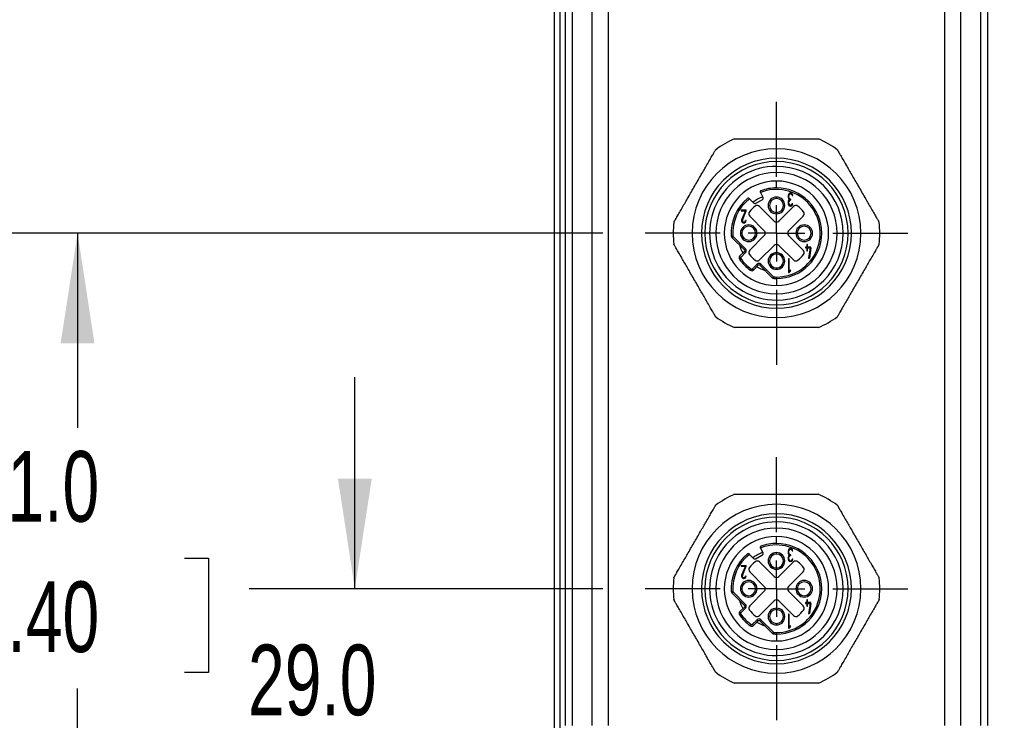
# Model space of a CAD drawing. Header units: millimetres. Extents: x 0 to 838, y 0 to 648.
# Tile 4 of 59: x 81 to 169, y 126 to 189. Entities that reach past the tile are written whole.
import ezdxf

# ---------------------------------------------------------------- set-up
doc = ezdxf.new("R2010")
doc.units = ezdxf.units.MM
doc.header["$LTSCALE"] = 3
doc.linetypes.add('CENTERX2', pattern=[20.32, 12.7, -2.54, 2.54, -2.54])
doc.layers.add('CENTER', color=40, linetype='CENTERX2')
doc.layers.add('DIMENSIONS', color=140, linetype='Continuous', lineweight=25)
doc.styles.add('SLDTEXTSTYLE0', font='TXT', dxfattribs={"width": 0.7})
doc.dimstyles.new('SLDDIMSTYLE0', dxfattribs={"dimtxt": 6.474023, "dimasz": 9.906, "dimexe": 0, "dimexo": 0.0625, "dimgap": 1.618506, "dimtad": 0, "dimtih": 1, "dimtoh": 1, "dimdec": 1, "dimrnd": 1e-09, "dimzin": 4, "dimdsep": 46, "dimtxsty": 'SLDTEXTSTYLE0', "dimsah": 1, "dimcen": 0.09, "dimadec": 0, "dimazin": 1, "dimtfac": 1, "dimtdec": 1, "dimtofl": 0, "dimtmove": 0, "dimatfit": 3, "dimfxl": 0, "dimfrac": 2, "dimtolj": 1, "dimtzin": 12, "dimarcsym": 0})
doc.dimstyles.new('SLDDIMSTYLE3', dxfattribs={"dimtxt": 6.474023, "dimasz": 9.906, "dimexe": 0, "dimexo": 0.0625, "dimgap": 1.618506, "dimtad": 0, "dimtih": 1, "dimtoh": 1, "dimdec": 1, "dimrnd": 1e-09, "dimzin": 4, "dimdsep": 46, "dimtxsty": 'SLDTEXTSTYLE0', "dimsah": 1, "dimcen": 0.09, "dimadec": 0, "dimazin": 1, "dimtfac": 1, "dimtdec": 1, "dimtmove": 0, "dimatfit": 0, "dimfxl": 0, "dimfrac": 2, "dimtolj": 1, "dimtzin": 12, "dimarcsym": 0})

# ---------------------------------------------------------------- blocks, each defined once
blk = doc.blocks.new('_D_20')
at = {"layer": 'DIMENSIONS'}
for p, q in [((128.975, 310.694), (128.975, 410.909)), ((216.975, 142.694), (216.975, 410.909)), ((128.975, 401.384), (155.007, 401.384)), ((163.78, 401.384), (161.606, 401.384)), ((161.606, 401.384), (161.606, 391.094)), ((183.019, 401.384), (185.193, 401.384)), ((185.193, 401.384), (185.193, 391.094)), ((216.975, 401.384), (191.792, 401.384)), ((161.606, 391.094), (163.78, 391.094)), ((185.193, 391.094), (183.019, 391.094))]:
    blk.add_line(p, q, dxfattribs=at)
for points in [[(128.975, 401.384), (138.881, 399.86), (138.881, 402.908)], [(216.975, 401.384), (207.069, 402.908), (207.069, 399.86)]]:
    blk.add_solid(points, dxfattribs=at)
at = {"layer": 'DIMENSIONS', "char_height": 6.35, "attachment_point": 1, "style": 'SLDTEXTSTYLE0'}
for s, insert in [('88.0', (163.78, 411.018)), ('3.46', (163.78, 399.28))]:
    blk.add_mtext(s, dxfattribs=dict(at, insert=insert))
blk = doc.blocks.new('_D_24')
at = {"layer": 'DIMENSIONS'}
for p, q in [((111.002, 137.384), (111.002, 156.434)), ((133.325, 137.384), (101.477, 137.384)), ((101.383, 122.717), (99.209, 122.717)), ((99.209, 122.717), (99.209, 112.428)), ((120.621, 122.717), (122.795, 122.717)), ((122.795, 122.717), (122.795, 112.428)), ((99.209, 112.428), (101.383, 112.428)), ((122.795, 112.428), (120.621, 112.428)), ((125.665, 108.384), (101.477, 108.384)), ((111.002, 108.384), (111.002, 89.334))]:
    blk.add_line(p, q, dxfattribs=at)
for points in [[(111.002, 137.384), (112.526, 147.29), (109.478, 147.29)], [(111.002, 108.384), (109.478, 98.478), (112.526, 98.478)]]:
    blk.add_solid(points, dxfattribs=at)
at = {"layer": 'DIMENSIONS', "char_height": 6.35, "attachment_point": 1, "style": 'SLDTEXTSTYLE0'}
for s, insert in [('29.0', (101.383, 132.352)), ('1.14', (101.383, 120.614))]:
    blk.add_mtext(s, dxfattribs=dict(at, insert=insert))
blk = doc.blocks.new('_D_25')
at = {"layer": 'DIMENSIONS'}
for p, q in [((133.325, 169.384), (76.504, 169.384)), ((86.029, 169.384), (86.029, 151.879)), ((76.41, 140.14), (74.236, 140.14)), ((74.236, 140.14), (74.236, 129.851)), ((95.648, 140.14), (97.822, 140.14)), ((97.822, 140.14), (97.822, 129.851)), ((74.236, 129.851), (76.41, 129.851)), ((97.822, 129.851), (95.648, 129.851)), ((86.029, 108.384), (86.029, 128.402)), ((125.665, 108.384), (76.504, 108.384))]:
    blk.add_line(p, q, dxfattribs=at)
for points in [[(86.029, 169.384), (84.505, 159.478), (87.553, 159.478)], [(86.029, 108.384), (87.553, 118.29), (84.505, 118.29)]]:
    blk.add_solid(points, dxfattribs=at)
at = {"layer": 'DIMENSIONS', "char_height": 6.35, "attachment_point": 1, "style": 'SLDTEXTSTYLE0'}
for s, insert in [('61.0', (76.41, 149.775)), ('2.40', (76.41, 138.037))]:
    blk.add_mtext(s, dxfattribs=dict(at, insert=insert))
blk = doc.blocks.new('_D_26')
at = {"layer": 'DIMENSIONS'}
for p, q in [((134.225, 201.384), (50.37, 201.384)), ((59.895, 201.384), (59.895, 170.464)), ((50.275, 158.725), (48.101, 158.725)), ((48.101, 158.725), (48.101, 148.436)), ((69.514, 158.725), (71.688, 158.725)), ((71.688, 158.725), (71.688, 148.436)), ((48.101, 148.436), (50.275, 148.436)), ((71.688, 148.436), (69.514, 148.436)), ((59.895, 108.384), (59.895, 146.986)), ((125.665, 108.384), (50.37, 108.384))]:
    blk.add_line(p, q, dxfattribs=at)
for points in [[(59.895, 201.384), (58.371, 191.478), (61.419, 191.478)], [(59.895, 108.384), (61.419, 118.29), (58.371, 118.29)]]:
    blk.add_solid(points, dxfattribs=at)
at = {"layer": 'DIMENSIONS', "char_height": 6.35, "attachment_point": 1, "style": 'SLDTEXTSTYLE0'}
for s, insert in [('93.0', (50.275, 168.36)), ('3.66', (50.275, 156.621))]:
    blk.add_mtext(s, dxfattribs=dict(at, insert=insert))
blk = doc.blocks.new('_D_27')
at = {"layer": 'DIMENSIONS'}
for p, q in [((134.225, 233.384), (26.848, 233.384)), ((36.373, 233.384), (36.373, 193.113)), ((26.754, 181.375), (24.58, 181.375)), ((24.58, 181.375), (24.58, 171.085)), ((45.993, 181.375), (48.167, 181.375)), ((48.167, 181.375), (48.167, 171.085)), ((24.58, 171.085), (26.754, 171.085)), ((48.167, 171.085), (45.993, 171.085)), ((36.373, 108.384), (36.373, 169.636)), ((125.665, 108.384), (26.848, 108.384))]:
    blk.add_line(p, q, dxfattribs=at)
for points in [[(36.373, 233.384), (34.849, 223.478), (37.897, 223.478)], [(36.373, 108.384), (37.897, 118.29), (34.849, 118.29)]]:
    blk.add_solid(points, dxfattribs=at)
at = {"layer": 'DIMENSIONS', "char_height": 6.35, "attachment_point": 1, "style": 'SLDTEXTSTYLE0'}
for s, insert in [('125.0', (24.062, 191.01)), ('4.92', (26.754, 179.271))]:
    blk.add_mtext(s, dxfattribs=dict(at, insert=insert))
blk = doc.blocks.new('SW_CENTERMARKSYMBOL_20')
at = {"layer": 'CENTER', "color": 0}
for p, q in [((0, 5.08), (0, 11.84)), ((0, 0), (0, 2.54)), ((-5.08, 0), (-11.84, 0)), ((0, 0), (-2.54, 0)), ((0, 0), (0, -2.54)), ((0, 0), (2.54, 0)), ((5.08, 0), (11.84, 0)), ((0, -5.08), (0, -11.84))]:
    blk.add_line(p, q, dxfattribs=at)
blk = doc.blocks.new('SW_CENTERMARKSYMBOL_21')
at = {"layer": 'CENTER', "color": 0}
for p, q in [((0, 5.08), (0, 11.84)), ((0, 0), (0, 2.54)), ((-5.08, 0), (-11.84, 0)), ((0, 0), (-2.54, 0)), ((0, 0), (0, -2.54)), ((0, 0), (2.54, 0)), ((5.08, 0), (11.84, 0)), ((0, -5.08), (0, -11.84))]:
    blk.add_line(p, q, dxfattribs=at)

msp = doc.modelspace()

# ---------------------------------------------------------------- linework, layer by layer
for p, q in [((128.974766, 113.383516), (128.974766, 306.883516)), ((129.474766, 306.883516), (129.474766, 113.383516)), ((129.974766, 125.083516), (129.974766, 245.683516)), ((130.560552, 245.683516), (130.560552, 125.083516)), ((132.388979, 125.083516), (132.388979, 245.683516)), ((133.803193, 245.683516), (133.803193, 125.083516)), ((164.146338, 125.083516), (164.146338, 245.683516)), ((165.560552, 245.683516), (165.560552, 125.083516)), ((167.388979, 125.083516), (167.388979, 245.683516)), ((167.974766, 245.683516), (167.974766, 125.083516)), ((148.974766, 176.133516), (148.974766, 176.983516)), ((148.974766, 175.833516), (148.974766, 176.133516)), ((148.974766, 174.843516), (148.974766, 175.403682)), ((148.974766, 173.458516), (148.974766, 174.083516)), ((147.515447, 173.066723), (147.525418, 173.048359)), ((147.525418, 173.048359), (147.746006, 172.642086)), ((146.538376, 172.481207), (146.506712, 172.512871)), ((146.900957, 172.118626), (146.538376, 172.481207)), ((147.665674, 172.37089), (147.13781, 172.084284)), ((148.974766, 172.508516), (148.974766, 172.63278)), ((150.026845, 172.785321), (150.026737, 172.5864)), ((150.027234, 172.234838), (150.027375, 172.03562)), ((150.097298, 172.58645), (150.097157, 172.785669)), ((150.097687, 172.035669), (150.097546, 172.234888)), ((150.237972, 172.375712), (150.254261, 172.374754)), ((150.254211, 172.445067), (150.238121, 172.446024)), ((150.254261, 172.374754), (150.254211, 172.445067)), ((150.378407, 172.785868), (150.448719, 172.785918)), ((150.449249, 172.035918), (150.378937, 172.035868)), ((145.801046, 171.481219), (146.246359, 171.481219)), ((145.801046, 171.481219), (145.801046, 171.410907)), ((145.801046, 171.410907), (146.170437, 171.410907)), ((146.170437, 171.410907), (145.840068, 170.599855)), ((145.905186, 170.573331), (146.246359, 171.410907)), ((146.246359, 171.410907), (146.246359, 171.481219)), ((147.450191, 171.791975), (148.762633, 170.479532)), ((148.974766, 171.258516), (148.974766, 171.134252)), ((149.186898, 170.479532), (150.49934, 171.791975)), ((146.246359, 170.520282), (146.176046, 170.520282)), ((147.87875, 169.595648), (146.566307, 170.908091)), ((151.383224, 170.908091), (150.070781, 169.595648)), ((141.374766, 169.383516), (139.674766, 169.383516)), ((145.849766, 169.383516), (145.725501, 169.383516)), ((147.099766, 169.383516), (147.22403, 169.383516)), ((150.849766, 169.383516), (150.725501, 169.383516)), ((152.099766, 169.383516), (152.22403, 169.383516)), ((156.574766, 169.383516), (158.274766, 169.383516)), ((144.907154, 169.138232), (145.040886, 169.146296)), ((144.96537, 169.008849), (145.060105, 169.103584)), ((144.96537, 169.008849), (146.093305, 167.880914)), ((145.060105, 169.103584), (146.18804, 167.975649)), ((146.566307, 167.858941), (147.87875, 169.171384)), ((150.070781, 169.171384), (151.383224, 167.858941)), ((146.093305, 167.739493), (145.6579, 167.304087)), ((146.18804, 167.644759), (145.752634, 167.209353)), ((146.18804, 167.975649), (146.093305, 167.880914)), ((146.18804, 167.644759), (146.093305, 167.739493)), ((148.762634, 168.287501), (147.450191, 166.975058)), ((148.974766, 167.508516), (148.974766, 167.63278)), ((150.49934, 166.975058), (149.186898, 168.287501)), ((151.701545, 168.134027), (151.602668, 168.134027)), ((151.602668, 168.134027), (151.602668, 168.059869)), ((151.602668, 168.059869), (151.701545, 168.059869)), ((151.775703, 168.381219), (151.701545, 168.381219)), ((151.701545, 168.381219), (151.701545, 168.134027)), ((151.701545, 168.059869), (151.701545, 167.812676)), ((151.701545, 167.812676), (151.775703, 167.812676)), ((151.775703, 168.134027), (151.775703, 168.381219)), ((152.072334, 168.134027), (151.775703, 168.134027)), ((151.775703, 167.812676), (151.775703, 168.059869)), ((151.775703, 168.059869), (151.997502, 168.059869)), ((151.997502, 168.059869), (151.873906, 167.145257)), ((152.072334, 168.059869), (151.948737, 167.145257)), ((152.072334, 168.059869), (152.072334, 168.134027)), ((145.635427, 167.048041), (145.745215, 167.124825)), ((145.6579, 167.304087), (145.752634, 167.209353)), ((150.048705, 167.084399), (150.048705, 165.834399)), ((150.123705, 167.084399), (150.048705, 167.084399)), ((150.123705, 165.951079), (150.123705, 167.084399)), ((151.873906, 167.145257), (151.948737, 167.145257)), ((146.639291, 166.044178), (146.716074, 166.153966)), ((146.800602, 166.161385), (147.236008, 166.59679)), ((146.895336, 166.06665), (146.800602, 166.161385)), ((146.895336, 166.06665), (147.330742, 166.502056)), ((147.330742, 166.502056), (147.236008, 166.59679)), ((147.566898, 166.59679), (147.472164, 166.502056)), ((147.472164, 166.502056), (148.600099, 165.374121)), ((147.566898, 166.59679), (148.694833, 165.468855)), ((148.974766, 166.258516), (148.974766, 166.134252)), ((150.048705, 165.834399), (150.123705, 165.834399)), ((150.236205, 166.085151), (150.123705, 165.951079)), ((150.236205, 165.968472), (150.123705, 165.834399)), ((150.236205, 165.968472), (150.236205, 166.085151)), ((148.600099, 165.374121), (148.694833, 165.468855)), ((148.737546, 165.449637), (148.729482, 165.315905)), ((148.974766, 165.308516), (148.974766, 165.442491)), ((148.974766, 165.308516), (148.974766, 164.683516)), ((148.974766, 163.923516), (148.974766, 163.36335)), ((148.974766, 162.933516), (148.974766, 162.633516)), ((148.974766, 162.633516), (148.974766, 161.783516)), ((148.974766, 144.133516), (148.974766, 144.983516)), ((148.974766, 143.833516), (148.974766, 144.133516)), ((148.974766, 142.843516), (148.974766, 143.403682)), ((148.974766, 141.458516), (148.974766, 142.083516)), ((147.515447, 141.066723), (147.525418, 141.048359)), ((147.525418, 141.048359), (147.746006, 140.642086)), ((146.538376, 140.481207), (146.506712, 140.512871)), ((146.900957, 140.118626), (146.538376, 140.481207)), ((147.665674, 140.37089), (147.13781, 140.084284)), ((148.974766, 140.508516), (148.974766, 140.63278)), ((150.026845, 140.785321), (150.026737, 140.5864)), ((150.027234, 140.234838), (150.027375, 140.03562)), ((150.097298, 140.58645), (150.097157, 140.785669)), ((150.097687, 140.035669), (150.097546, 140.234888)), ((150.237972, 140.375712), (150.254261, 140.374754)), ((150.254211, 140.445067), (150.238121, 140.446024)), ((150.254261, 140.374754), (150.254211, 140.445067)), ((150.378407, 140.785868), (150.448719, 140.785918)), ((145.801046, 139.481219), (146.246359, 139.481219)), ((145.801046, 139.481219), (145.801046, 139.410907)), ((145.801046, 139.410907), (146.170437, 139.410907)), ((146.170437, 139.410907), (145.840068, 138.599855)), ((145.905186, 138.573331), (146.246359, 139.410907)), ((146.246359, 139.410907), (146.246359, 139.481219)), ((147.450191, 139.791975), (148.762633, 138.479532)), ((148.974766, 139.258516), (148.974766, 139.134252)), ((149.186898, 138.479532), (150.49934, 139.791975)), ((150.449249, 140.035918), (150.378937, 140.035868)), ((146.246359, 138.520282), (146.176046, 138.520282)), ((147.87875, 137.595648), (146.566307, 138.908091)), ((151.383224, 138.908091), (150.070781, 137.595648)), ((141.374766, 137.383516), (139.674766, 137.383516)), ((144.907154, 137.138232), (145.040886, 137.146296)), ((144.96537, 137.008849), (145.060105, 137.103584)), ((144.96537, 137.008849), (146.093305, 135.880914)), ((145.060105, 137.103584), (146.18804, 135.975649)), ((145.849766, 137.383516), (145.725501, 137.383516)), ((146.566307, 135.858941), (147.87875, 137.171384)), ((147.099766, 137.383516), (147.22403, 137.383516)), ((150.070781, 137.171384), (151.383224, 135.858941)), ((150.849766, 137.383516), (150.725501, 137.383516)), ((152.099766, 137.383516), (152.22403, 137.383516)), ((156.574766, 137.383516), (158.274766, 137.383516)), ((146.093305, 135.739493), (145.6579, 135.304087)), ((146.18804, 135.975649), (146.093305, 135.880914)), ((146.18804, 135.644759), (146.093305, 135.739493)), ((148.762634, 136.287501), (147.450191, 134.975058)), ((150.49934, 134.975058), (149.186898, 136.287501)), ((151.602668, 136.134027), (151.602668, 136.059869)), ((151.701545, 136.134027), (151.602668, 136.134027)), ((151.602668, 136.059869), (151.701545, 136.059869)), ((151.701545, 136.381219), (151.701545, 136.134027)), ((151.775703, 136.381219), (151.701545, 136.381219)), ((151.701545, 136.059869), (151.701545, 135.812676)), ((151.701545, 135.812676), (151.775703, 135.812676)), ((151.775703, 136.134027), (151.775703, 136.381219)), ((152.072334, 136.134027), (151.775703, 136.134027)), ((151.775703, 136.059869), (151.997502, 136.059869)), ((151.775703, 135.812676), (151.775703, 136.059869)), ((151.997502, 136.059869), (151.873906, 135.145257)), ((152.072334, 136.059869), (151.948737, 135.145257)), ((152.072334, 136.059869), (152.072334, 136.134027)), ((145.635427, 135.048041), (145.745215, 135.124825)), ((145.6579, 135.304087), (145.752634, 135.209353)), ((146.18804, 135.644759), (145.752634, 135.209353)), ((148.974766, 135.508516), (148.974766, 135.63278)), ((150.123705, 135.084399), (150.048705, 135.084399)), ((150.048705, 135.084399), (150.048705, 133.834399)), ((150.123705, 133.951079), (150.123705, 135.084399)), ((151.873906, 135.145257), (151.948737, 135.145257)), ((146.639291, 134.044178), (146.716074, 134.153966)), ((146.800602, 134.161385), (147.236008, 134.59679)), ((146.895336, 134.06665), (146.800602, 134.161385)), ((146.895336, 134.06665), (147.330742, 134.502056)), ((147.330742, 134.502056), (147.236008, 134.59679)), ((147.566898, 134.59679), (147.472164, 134.502056)), ((147.472164, 134.502056), (148.600099, 133.374121)), ((147.566898, 134.59679), (148.694833, 133.468855)), ((148.974766, 134.258516), (148.974766, 134.134252)), ((150.236205, 134.085151), (150.123705, 133.951079)), ((150.236205, 133.968472), (150.123705, 133.834399)), ((150.236205, 133.968472), (150.236205, 134.085151)), ((148.600099, 133.374121), (148.694833, 133.468855)), ((148.737546, 133.449637), (148.729482, 133.315905)), ((148.974766, 133.308516), (148.974766, 133.442491)), ((148.974766, 133.308516), (148.974766, 132.683516)), ((150.048705, 133.834399), (150.123705, 133.834399)), ((148.974766, 131.923516), (148.974766, 131.36335)), ((148.974766, 130.933516), (148.974766, 130.633516)), ((148.974766, 130.633516), (148.974766, 129.783516))]:
    msp.add_line(p, q)
for centre, radius, start, end in [((148.974766, 169.383516), 9.3, 113.93892625, 126.06107375), ((148.974766, 169.383516), 9.3, 53.93892625, 66.06107375), ((148.974766, 169.383516), 7.6, 90, 180), ((148.974766, 169.383516), 7.6, 0, 90), ((148.974766, 169.383516), 6.75, 90, 270), ((148.974766, 169.383516), 6.45, 90, 270), ((148.974766, 169.383516), 6.75, 270, 90), ((148.974766, 169.383516), 6.45, 270, 90), ((148.974766, 169.383516), 6.020166, 89.99999953, 269.99999953), ((148.974766, 169.383516), 5.46, 89.9999995, 269.9999995), ((148.974766, 169.383516), 6.020166, 269.99999953, 89.99999953), ((148.974766, 169.383516), 5.46, 269.9999995, 89.9999995), ((148.974766, 169.383516), 4.7, 90, 270), ((148.974766, 169.383516), 4.7, 270, 90), ((148.974766, 169.383516), 3.941025, 270, 111.57748133), ((148.974766, 169.383516), 4.075, 90, 110.18275129), ((148.974766, 169.383516), 4.075, 270, 90), ((150.237782, 172.785619), 0.210938, 0.08099266, 180.08099165), ((150.237782, 172.785769), 0.140625, 0.04049633, 180.04049748), ((148.974766, 169.383516), 4.075, 129.69366804, 183.45085574), ((148.974766, 169.383516), 3.941025, 128.18568867, 183.45085574), ((148.974766, 169.383516), 3.5, 110.70007441, 127.32215416), ((147.042378, 172.260047), 0.2, 225, 298.5), ((147.570243, 172.546654), 0.2, 298.5, 28.5), ((148.974766, 171.883516), 0.749264, 90, 270), ((148.974766, 171.883516), 0.625, 90, 270), ((148.974766, 171.883516), 0.749264, 270, 90), ((148.974766, 171.883516), 0.625, 270, 90), ((150.237674, 172.586699), 0.210938, 180.0809934, 236.5236829), ((150.238171, 172.235137), 0.210938, 123.63830243, 180.08099299), ((150.238312, 172.035769), 0.210938, 180.04049523, 0.04049633), ((150.237923, 172.586649), 0.140625, 180.08099197, 270.08099266), ((150.238171, 172.235087), 0.140625, 90.08099266, 180.08099189), ((150.238312, 172.035769), 0.140625, 180.04049709, 0.04049633), ((146.778439, 171.120223), 0.3, 141.66542737, 225.00000011), ((148.974766, 169.383516), 3.1, 128.33457283, 141.66542734), ((147.238059, 171.579842), 0.3, 45.00000011, 128.33457286), ((150.711472, 171.579842), 0.3, 51.66542737, 135.00000011), ((148.974766, 169.383516), 3.1, 38.33457289, 51.6654274), ((151.171092, 171.120223), 0.3, 315.00000011, 38.33457286), ((148.974766, 169.383516), 9.3, 173.93892625, 180), ((146.035421, 170.520282), 0.210938, 157.83729273, 0), ((146.035421, 170.520282), 0.140625, 157.83729273, 0), ((148.974766, 170.691664), 0.3, 225.00000011, 315.00000011), ((148.974766, 169.383516), 9.3, 0, 6.06107375), ((148.974766, 169.383516), 9.3, 180, 186.06107375), ((148.974766, 169.383516), 7.6, 180, 270), ((146.474766, 169.383516), 0.749264, 0, 180), ((146.474766, 169.383516), 0.749264, 180, 0), ((146.474766, 169.383516), 0.625, 90, 180), ((146.474766, 169.383516), 0.625, 180, 270), ((146.474766, 169.383516), 0.625, 0, 90), ((146.474766, 169.383516), 0.625, 270, 0), ((147.666618, 169.383516), 0.3, 315.00000011, 45.00000011), ((148.974766, 169.383516), 7.6, 270, 0), ((150.282913, 169.383516), 0.3, 135.00000011, 225.00000011), ((151.474766, 169.383516), 0.749264, 0, 180), ((151.474766, 169.383516), 0.749264, 180, 0), ((151.474766, 169.383516), 0.625, 90, 180), ((151.474766, 169.383516), 0.625, 180, 270), ((151.474766, 169.383516), 0.625, 0, 90), ((151.474766, 169.383516), 0.625, 270, 0), ((148.974766, 169.383516), 9.3, 353.93892625, 0), ((145.106792, 169.150271), 0.2, 183.45085574, 225), ((145.106792, 169.150271), 0.066025, 183.45085574, 225), ((148.974766, 169.383516), 3.5, 197.3395501, 210.52248781), ((146.022595, 167.810204), 0.1, 315, 45), ((146.022595, 167.810204), 0.233975, 314.99999992, 45), ((146.778439, 167.646809), 0.3, 135.00000273, 218.33457543), ((148.974766, 166.883516), 0.749264, 90, 270), ((148.974766, 168.075369), 0.3, 45.00000011, 135.00000011), ((148.974766, 166.883516), 0.749264, 270, 90), ((151.171092, 167.646809), 0.3, 321.66542737, 45.00000011), ((145.799321, 167.162666), 0.2, 135, 214.96826897), ((148.974766, 169.383516), 4.075, 214.96826897, 235.03173103), ((145.799321, 167.162666), 0.066025, 135, 214.96826897), ((148.974766, 169.383516), 3.941025, 214.96826897, 235.03173103), ((148.974766, 169.383516), 3.1, 218.33457543, 231.66542995), ((147.238059, 167.18719), 0.3, 231.66542995, 315.00000273), ((148.974766, 166.883516), 0.625, 90, 270), ((148.974766, 166.883516), 0.625, 270, 90), ((150.711472, 167.18719), 0.3, 225.00000011, 308.33457286), ((148.974766, 169.383516), 3.1, 308.33457288, 321.6654274), ((146.753915, 166.208072), 0.2, 235.03173103, 315), ((146.753915, 166.208072), 0.066025, 235.03173103, 315), ((148.974766, 169.383516), 3.5, 239.47751219, 252.6604499), ((147.401453, 166.431345), 0.233975, 45, 135.00000048), ((147.401453, 166.431345), 0.1, 45, 135), ((148.74152, 165.515542), 0.2, 225, 266.54914426), ((148.74152, 165.515542), 0.066025, 225, 266.54914426), ((148.974766, 169.383516), 4.075, 266.54914426, 270), ((148.974766, 169.383516), 3.941025, 266.54914426, 270), ((148.974766, 169.383516), 9.3, 233.93892625, 246.06107375), ((148.974766, 169.383516), 9.3, 293.93892625, 306.06107375), ((148.974766, 137.383516), 9.3, 113.93892625, 126.06107375), ((148.974766, 137.383516), 9.3, 53.93892625, 66.06107375), ((148.974766, 137.383516), 7.6, 90, 180), ((148.974766, 137.383516), 7.6, 0, 90), ((148.974766, 137.383516), 6.75, 90, 270), ((148.974766, 137.383516), 6.45, 90, 270), ((148.974766, 137.383516), 6.75, 270, 90), ((148.974766, 137.383516), 6.45, 270, 90), ((148.974766, 137.383516), 6.020166, 89.99999953, 269.99999953), ((148.974766, 137.383516), 5.46, 89.9999995, 269.9999995), ((148.974766, 137.383516), 6.020166, 269.99999953, 89.99999953), ((148.974766, 137.383516), 5.46, 269.9999995, 89.9999995), ((148.974766, 137.383516), 4.7, 90, 270), ((148.974766, 137.383516), 4.7, 270, 90), ((148.974766, 137.383516), 3.941025, 270, 111.57748133), ((148.974766, 137.383516), 4.075, 90, 110.18275129), ((148.974766, 137.383516), 4.075, 270, 90), ((148.974766, 137.383516), 4.075, 129.69366804, 183.45085574), ((148.974766, 137.383516), 3.941025, 128.18568867, 183.45085574), ((148.974766, 137.383516), 3.5, 110.70007441, 127.32215416), ((147.042378, 140.260047), 0.2, 225, 298.5), ((147.570243, 140.546654), 0.2, 298.5, 28.5), ((148.974766, 139.883516), 0.749264, 90, 270), ((148.974766, 139.883516), 0.625, 90, 270), ((148.974766, 139.883516), 0.749264, 270, 90), ((148.974766, 139.883516), 0.625, 270, 90), ((150.237674, 140.586699), 0.210938, 180.0809934, 236.5236829), ((150.237782, 140.785619), 0.210938, 0.08099266, 180.08099165), ((150.238171, 140.235137), 0.210938, 123.63830243, 180.08099299), ((150.237782, 140.785769), 0.140625, 0.04049633, 180.04049748), ((150.237923, 140.586649), 0.140625, 180.08099197, 270.08099266), ((150.238171, 140.235087), 0.140625, 90.08099266, 180.08099189), ((146.778439, 139.120223), 0.3, 141.66542737, 225.00000011), ((148.974766, 137.383516), 3.1, 128.33457283, 141.66542734), ((147.238059, 139.579842), 0.3, 45.00000011, 128.33457286), ((150.238312, 140.035769), 0.210938, 180.04049523, 0.04049633), ((150.238312, 140.035769), 0.140625, 180.04049709, 0.04049633), ((150.711472, 139.579842), 0.3, 51.66542737, 135.00000011), ((148.974766, 137.383516), 3.1, 38.33457289, 51.6654274), ((151.171092, 139.120223), 0.3, 315.00000011, 38.33457286), ((148.974766, 137.383516), 9.3, 173.93892625, 180), ((146.035421, 138.520282), 0.210938, 157.83729273, 0), ((146.035421, 138.520282), 0.140625, 157.83729273, 0), ((148.974766, 138.691664), 0.3, 225.00000011, 315.00000011), ((148.974766, 137.383516), 9.3, 0, 6.06107375), ((146.474766, 137.383516), 0.749264, 0, 180), ((146.474766, 137.383516), 0.625, 90, 180), ((146.474766, 137.383516), 0.625, 0, 90), ((147.666618, 137.383516), 0.3, 315.00000011, 45.00000011), ((150.282913, 137.383516), 0.3, 135.00000011, 225.00000011), ((151.474766, 137.383516), 0.749264, 0, 180), ((151.474766, 137.383516), 0.625, 90, 180), ((151.474766, 137.383516), 0.625, 0, 90), ((148.974766, 137.383516), 9.3, 180, 186.06107375), ((148.974766, 137.383516), 7.6, 180, 270), ((145.106792, 137.150271), 0.2, 183.45085574, 225), ((145.106792, 137.150271), 0.066025, 183.45085574, 225), ((146.474766, 137.383516), 0.749264, 180, 0), ((146.474766, 137.383516), 0.625, 180, 270), ((146.474766, 137.383516), 0.625, 270, 0), ((148.974766, 137.383516), 7.6, 270, 0), ((151.474766, 137.383516), 0.749264, 180, 0), ((151.474766, 137.383516), 0.625, 180, 270), ((151.474766, 137.383516), 0.625, 270, 0), ((148.974766, 137.383516), 9.3, 353.93892625, 0), ((148.974766, 137.383516), 3.5, 197.3395501, 210.52248781), ((146.022595, 135.810204), 0.1, 315, 45), ((146.022595, 135.810204), 0.233975, 314.99999992, 45), ((146.778439, 135.646809), 0.3, 135.00000273, 218.33457543), ((148.974766, 136.075369), 0.3, 45.00000011, 135.00000011), ((151.171092, 135.646809), 0.3, 321.66542737, 45.00000011), ((145.799321, 135.162666), 0.2, 135, 214.96826897), ((148.974766, 137.383516), 4.075, 214.96826897, 235.03173103), ((145.799321, 135.162666), 0.066025, 135, 214.96826897), ((148.974766, 137.383516), 3.941025, 214.96826897, 235.03173103), ((148.974766, 137.383516), 3.1, 218.33457543, 231.66542995), ((147.238059, 135.18719), 0.3, 231.66542995, 315.00000273), ((148.974766, 134.883516), 0.749264, 90, 270), ((148.974766, 134.883516), 0.625, 90, 270), ((148.974766, 134.883516), 0.749264, 270, 90), ((148.974766, 134.883516), 0.625, 270, 90), ((150.711472, 135.18719), 0.3, 225.00000011, 308.33457286), ((148.974766, 137.383516), 3.1, 308.33457288, 321.6654274), ((146.753915, 134.208072), 0.2, 235.03173103, 315), ((146.753915, 134.208072), 0.066025, 235.03173103, 315), ((148.974766, 137.383516), 3.5, 239.47751219, 252.6604499), ((147.401453, 134.431345), 0.233975, 45, 135.00000048), ((147.401453, 134.431345), 0.1, 45, 135), ((148.74152, 133.515542), 0.2, 225, 266.54914426), ((148.74152, 133.515542), 0.066025, 225, 266.54914426), ((148.974766, 137.383516), 4.075, 266.54914426, 270), ((148.974766, 137.383516), 3.941025, 266.54914426, 270), ((148.974766, 137.383516), 9.3, 233.93892625, 246.06107375), ((148.974766, 137.383516), 9.3, 293.93892625, 306.06107375)]:
    msp.add_arc(centre, radius, start, end)
for points, knots in [([(145.201173, 177.883516), (145.202103, 177.883516), (145.203969, 177.883516), (145.219113, 177.883516), (145.243276, 177.883516), (145.277328, 177.883516), (145.320997, 177.883516), (145.403916, 177.883516), (145.548843, 177.883516), (145.830092, 177.883516), (146.24674, 177.883516), (146.925186, 177.883516), (147.853361, 177.883516), (148.986109, 177.883516), (150.116302, 177.883516), (151.036918, 177.883516), (151.710411, 177.883516), (152.124064, 177.883516), (152.403861, 177.883516), (152.5685, 177.883516), (152.675571, 177.883516), (152.737034, 177.883516), (152.744624, 177.883516), (152.748358, 177.883516)], [0, 0, 0, 0, 0.009836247, 0.01974031, 0.029829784, 0.040215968, 0.051000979, 0.062276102, 0.092965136, 0.126048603, 0.183938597, 0.251339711, 0.367548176, 0.501672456, 0.634686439, 0.750085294, 0.816922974, 0.874630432, 0.907506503, 0.938192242, 0.95999791, 0.980318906, 1, 1, 1, 1]), ([(139.726753, 170.365489), (139.727205, 170.366271), (139.728103, 170.367828), (139.735533, 170.380696), (139.74744, 170.40132), (139.76424, 170.430417), (139.785804, 170.467768), (139.812151, 170.513403), (139.843259, 170.567282), (139.879119, 170.629395), (139.919723, 170.699722), (139.965079, 170.77828), (140.06657, 170.954068), (140.249745, 171.271337), (140.588148, 171.857469), (141.049913, 172.657269), (141.614183, 173.634614), (142.178704, 174.612392), (142.640373, 175.412026), (142.979021, 175.998582), (143.176368, 176.340396), (143.300517, 176.55543), (143.373117, 176.681176), (143.429977, 176.77966), (143.470488, 176.849829), (143.495819, 176.893702), (143.498836, 176.898929), (143.500346, 176.901543)], [0, 0, 0, 0, 0.01037789, 0.020659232, 0.030959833, 0.041394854, 0.052075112, 0.063104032, 0.074575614, 0.086573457, 0.099170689, 0.112430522, 0.126407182, 0.184278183, 0.251665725, 0.367058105, 0.50020973, 0.633284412, 0.748846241, 0.816104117, 0.874128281, 0.899065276, 0.921769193, 0.942645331, 0.962212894, 0.981099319, 1, 1, 1, 1]), ([(154.449185, 176.901543), (154.449637, 176.900761), (154.450535, 176.899205), (154.457965, 176.886336), (154.469872, 176.865713), (154.486671, 176.836615), (154.508236, 176.799264), (154.534583, 176.75363), (154.56569, 176.69975), (154.601551, 176.637638), (154.642155, 176.56731), (154.68751, 176.488752), (154.789002, 176.312964), (154.972177, 175.995695), (155.31058, 175.409564), (155.772345, 174.609764), (156.336615, 173.632418), (156.901136, 172.654641), (157.362804, 171.855007), (157.701453, 171.268451), (157.8988, 170.926636), (158.022949, 170.711603), (158.095549, 170.585856), (158.152408, 170.487372), (158.19292, 170.417204), (158.218251, 170.37333), (158.221268, 170.368104), (158.222778, 170.365489)], [0, 0, 0, 0, 0.01037789, 0.020659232, 0.030959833, 0.041394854, 0.052075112, 0.063104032, 0.074575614, 0.086573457, 0.099170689, 0.112430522, 0.126407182, 0.184278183, 0.251665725, 0.367058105, 0.50020973, 0.633284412, 0.748846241, 0.816104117, 0.874128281, 0.899065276, 0.921769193, 0.942645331, 0.962212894, 0.981099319, 1, 1, 1, 1]), ([(147.568827, 173.208299), (147.564776, 173.206598), (147.555881, 173.202864), (147.545247, 173.195699), (147.535962, 173.187566), (147.527798, 173.178014), (147.52067, 173.167097), (147.514584, 173.154754), (147.50962, 173.141025), (147.505086, 173.124328), (147.503306, 173.105521), (147.506549, 173.085549), (147.512407, 173.073154), (147.515447, 173.066723)], [0, 0, 0, 0, 0.028174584, 0.061855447, 0.105081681, 0.159819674, 0.227033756, 0.30724013, 0.400740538, 0.507724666, 0.65943584, 0.823280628, 1, 1, 1, 1]), ([(146.506712, 172.512871), (146.499527, 172.51878), (146.485882, 172.530002), (146.455205, 172.536529), (146.418749, 172.534653), (146.387282, 172.524159), (146.372133, 172.519107)], [0, 0, 0, 0, 0.287952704, 0.546821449, 0.781826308, 1, 1, 1, 1]), ([(143.500346, 161.865489), (143.499894, 161.866271), (143.498996, 161.867828), (143.491566, 161.880696), (143.479659, 161.90132), (143.46286, 161.930417), (143.441295, 161.967768), (143.414948, 162.013403), (143.383841, 162.067282), (143.34798, 162.129395), (143.307376, 162.199722), (143.262021, 162.27828), (143.16053, 162.454068), (142.977354, 162.771337), (142.638951, 163.357469), (142.177186, 164.157269), (141.612916, 165.134614), (141.048396, 166.112392), (140.586727, 166.912026), (140.248078, 167.498582), (140.050732, 167.840396), (139.926582, 168.05543), (139.853982, 168.181176), (139.797123, 168.27966), (139.756611, 168.349829), (139.73128, 168.393702), (139.728263, 168.398929), (139.726753, 168.401543)], [0, 0, 0, 0, 0.01037789, 0.020659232, 0.030959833, 0.041394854, 0.052075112, 0.063104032, 0.074575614, 0.086573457, 0.099170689, 0.112430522, 0.126407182, 0.184278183, 0.251665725, 0.367058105, 0.50020973, 0.633284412, 0.748846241, 0.816104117, 0.874128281, 0.899065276, 0.921769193, 0.942645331, 0.962212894, 0.981099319, 1, 1, 1, 1]), ([(158.222778, 168.401543), (158.222326, 168.400761), (158.221428, 168.399205), (158.213998, 168.386336), (158.202091, 168.365713), (158.185292, 168.336615), (158.163727, 168.299264), (158.13738, 168.25363), (158.106273, 168.19975), (158.070412, 168.137638), (158.029808, 168.06731), (157.984453, 167.988752), (157.882961, 167.812964), (157.699786, 167.495695), (157.361383, 166.909564), (156.899618, 166.109764), (156.335348, 165.132418), (155.770827, 164.154641), (155.309159, 163.355007), (154.97051, 162.768451), (154.773163, 162.426636), (154.649014, 162.211603), (154.576414, 162.085856), (154.519555, 161.987372), (154.479043, 161.917204), (154.453712, 161.87333), (154.450695, 161.868104), (154.449185, 161.865489)], [0, 0, 0, 0, 0.01037789, 0.020659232, 0.030959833, 0.041394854, 0.052075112, 0.063104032, 0.074575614, 0.086573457, 0.099170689, 0.112430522, 0.126407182, 0.184278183, 0.251665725, 0.367058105, 0.50020973, 0.633284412, 0.748846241, 0.816104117, 0.874128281, 0.899065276, 0.921769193, 0.942645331, 0.962212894, 0.981099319, 1, 1, 1, 1]), ([(152.748358, 160.883516), (152.747428, 160.883516), (152.745562, 160.883516), (152.730418, 160.883516), (152.706255, 160.883516), (152.672203, 160.883516), (152.628534, 160.883516), (152.545615, 160.883516), (152.400688, 160.883516), (152.11944, 160.883516), (151.702791, 160.883516), (151.024346, 160.883516), (150.09617, 160.883516), (148.963422, 160.883516), (147.833229, 160.883516), (146.912613, 160.883516), (146.23912, 160.883516), (145.825467, 160.883516), (145.54567, 160.883516), (145.381031, 160.883516), (145.27396, 160.883516), (145.212497, 160.883516), (145.204907, 160.883516), (145.201173, 160.883516)], [0, 0, 0, 0, 0.009836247, 0.01974031, 0.029829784, 0.040215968, 0.051000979, 0.062276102, 0.092965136, 0.126048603, 0.183938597, 0.251339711, 0.367548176, 0.501672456, 0.634686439, 0.750085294, 0.816922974, 0.874630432, 0.907506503, 0.938192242, 0.95999791, 0.980318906, 1, 1, 1, 1]), ([(145.201173, 145.883516), (145.202103, 145.883516), (145.203969, 145.883516), (145.219113, 145.883516), (145.243276, 145.883516), (145.277328, 145.883516), (145.320997, 145.883516), (145.403916, 145.883516), (145.548843, 145.883516), (145.830092, 145.883516), (146.24674, 145.883516), (146.925186, 145.883516), (147.853361, 145.883516), (148.986109, 145.883516), (150.116302, 145.883516), (151.036918, 145.883516), (151.710411, 145.883516), (152.124064, 145.883516), (152.403861, 145.883516), (152.5685, 145.883516), (152.675571, 145.883516), (152.737034, 145.883516), (152.744624, 145.883516), (152.748358, 145.883516)], [0, 0, 0, 0, 0.009836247, 0.01974031, 0.029829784, 0.040215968, 0.051000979, 0.062276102, 0.092965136, 0.126048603, 0.183938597, 0.251339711, 0.367548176, 0.501672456, 0.634686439, 0.750085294, 0.816922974, 0.874630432, 0.907506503, 0.938192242, 0.95999791, 0.980318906, 1, 1, 1, 1]), ([(139.726753, 138.365489), (139.727205, 138.366271), (139.728103, 138.367828), (139.735533, 138.380696), (139.74744, 138.40132), (139.76424, 138.430417), (139.785804, 138.467768), (139.812151, 138.513403), (139.843259, 138.567282), (139.879119, 138.629395), (139.919723, 138.699722), (139.965079, 138.77828), (140.06657, 138.954068), (140.249745, 139.271337), (140.588148, 139.857469), (141.049913, 140.657269), (141.614183, 141.634614), (142.178704, 142.612392), (142.640373, 143.412026), (142.979021, 143.998582), (143.176368, 144.340396), (143.300517, 144.55543), (143.373117, 144.681176), (143.429977, 144.77966), (143.470488, 144.849829), (143.495819, 144.893702), (143.498836, 144.898929), (143.500346, 144.901543)], [0, 0, 0, 0, 0.01037789, 0.020659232, 0.030959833, 0.041394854, 0.052075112, 0.063104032, 0.074575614, 0.086573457, 0.099170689, 0.112430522, 0.126407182, 0.184278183, 0.251665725, 0.367058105, 0.50020973, 0.633284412, 0.748846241, 0.816104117, 0.874128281, 0.899065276, 0.921769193, 0.942645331, 0.962212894, 0.981099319, 1, 1, 1, 1]), ([(154.449185, 144.901543), (154.449637, 144.900761), (154.450535, 144.899205), (154.457965, 144.886336), (154.469872, 144.865713), (154.486671, 144.836615), (154.508236, 144.799264), (154.534583, 144.75363), (154.56569, 144.69975), (154.601551, 144.637638), (154.642155, 144.56731), (154.68751, 144.488752), (154.789002, 144.312964), (154.972177, 143.995695), (155.31058, 143.409564), (155.772345, 142.609764), (156.336615, 141.632418), (156.901136, 140.654641), (157.362804, 139.855007), (157.701453, 139.268451), (157.8988, 138.926636), (158.022949, 138.711603), (158.095549, 138.585856), (158.152408, 138.487372), (158.19292, 138.417204), (158.218251, 138.37333), (158.221268, 138.368104), (158.222778, 138.365489)], [0, 0, 0, 0, 0.01037789, 0.020659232, 0.030959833, 0.041394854, 0.052075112, 0.063104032, 0.074575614, 0.086573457, 0.099170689, 0.112430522, 0.126407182, 0.184278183, 0.251665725, 0.367058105, 0.50020973, 0.633284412, 0.748846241, 0.816104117, 0.874128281, 0.899065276, 0.921769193, 0.942645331, 0.962212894, 0.981099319, 1, 1, 1, 1]), ([(147.568827, 141.208299), (147.564776, 141.206598), (147.555881, 141.202864), (147.545247, 141.195699), (147.535962, 141.187566), (147.527798, 141.178014), (147.52067, 141.167097), (147.514584, 141.154754), (147.50962, 141.141025), (147.505086, 141.124328), (147.503306, 141.105521), (147.506549, 141.085549), (147.512407, 141.073154), (147.515447, 141.066723)], [0, 0, 0, 0, 0.028174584, 0.061855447, 0.105081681, 0.159819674, 0.227033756, 0.30724013, 0.400740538, 0.507724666, 0.65943584, 0.823280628, 1, 1, 1, 1]), ([(146.506712, 140.512871), (146.499527, 140.51878), (146.485882, 140.530002), (146.455205, 140.536529), (146.418749, 140.534653), (146.387282, 140.524159), (146.372133, 140.519107)], [0, 0, 0, 0, 0.287952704, 0.546821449, 0.781826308, 1, 1, 1, 1]), ([(143.500346, 129.865489), (143.499894, 129.866271), (143.498996, 129.867828), (143.491566, 129.880696), (143.479659, 129.90132), (143.46286, 129.930417), (143.441295, 129.967768), (143.414948, 130.013403), (143.383841, 130.067282), (143.34798, 130.129395), (143.307376, 130.199722), (143.262021, 130.27828), (143.16053, 130.454068), (142.977354, 130.771337), (142.638951, 131.357469), (142.177186, 132.157269), (141.612916, 133.134614), (141.048396, 134.112392), (140.586727, 134.912026), (140.248078, 135.498582), (140.050732, 135.840396), (139.926582, 136.05543), (139.853982, 136.181176), (139.797123, 136.27966), (139.756611, 136.349829), (139.73128, 136.393702), (139.728263, 136.398929), (139.726753, 136.401543)], [0, 0, 0, 0, 0.01037789, 0.020659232, 0.030959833, 0.041394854, 0.052075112, 0.063104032, 0.074575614, 0.086573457, 0.099170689, 0.112430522, 0.126407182, 0.184278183, 0.251665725, 0.367058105, 0.50020973, 0.633284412, 0.748846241, 0.816104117, 0.874128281, 0.899065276, 0.921769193, 0.942645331, 0.962212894, 0.981099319, 1, 1, 1, 1]), ([(158.222778, 136.401543), (158.222326, 136.400761), (158.221428, 136.399205), (158.213998, 136.386336), (158.202091, 136.365713), (158.185292, 136.336615), (158.163727, 136.299264), (158.13738, 136.25363), (158.106273, 136.19975), (158.070412, 136.137638), (158.029808, 136.06731), (157.984453, 135.988752), (157.882961, 135.812964), (157.699786, 135.495695), (157.361383, 134.909564), (156.899618, 134.109764), (156.335348, 133.132418), (155.770827, 132.154641), (155.309159, 131.355007), (154.97051, 130.768451), (154.773163, 130.426636), (154.649014, 130.211603), (154.576414, 130.085856), (154.519555, 129.987372), (154.479043, 129.917204), (154.453712, 129.87333), (154.450695, 129.868104), (154.449185, 129.865489)], [0, 0, 0, 0, 0.01037789, 0.020659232, 0.030959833, 0.041394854, 0.052075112, 0.063104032, 0.074575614, 0.086573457, 0.099170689, 0.112430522, 0.126407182, 0.184278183, 0.251665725, 0.367058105, 0.50020973, 0.633284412, 0.748846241, 0.816104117, 0.874128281, 0.899065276, 0.921769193, 0.942645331, 0.962212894, 0.981099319, 1, 1, 1, 1]), ([(152.748358, 128.883516), (152.747428, 128.883516), (152.745562, 128.883516), (152.730418, 128.883516), (152.706255, 128.883516), (152.672203, 128.883516), (152.628534, 128.883516), (152.545615, 128.883516), (152.400688, 128.883516), (152.11944, 128.883516), (151.702791, 128.883516), (151.024346, 128.883516), (150.09617, 128.883516), (148.963422, 128.883516), (147.833229, 128.883516), (146.912613, 128.883516), (146.23912, 128.883516), (145.825467, 128.883516), (145.54567, 128.883516), (145.381031, 128.883516), (145.27396, 128.883516), (145.212497, 128.883516), (145.204907, 128.883516), (145.201173, 128.883516)], [0, 0, 0, 0, 0.009836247, 0.01974031, 0.029829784, 0.040215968, 0.051000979, 0.062276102, 0.092965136, 0.126048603, 0.183938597, 0.251339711, 0.367548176, 0.501672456, 0.634686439, 0.750085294, 0.816922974, 0.874630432, 0.907506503, 0.938192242, 0.95999791, 0.980318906, 1, 1, 1, 1])]:
    msp.add_open_spline(points, degree=3, knots=knots)

# ---------------------------------------------------------------- block references
at = {"layer": 'CENTER'}
for name, p in [('SW_CENTERMARKSYMBOL_20', (148.974766, 169.383516)), ('SW_CENTERMARKSYMBOL_21', (148.974766, 137.383516))]:
    msp.add_blockref(name, p, dxfattribs=at)

# ---------------------------------------------------------------- dimensions: what is measured, and where the dimension line sits
at = {"layer": 'DIMENSIONS'}
dim = msp.add_linear_dim(base=(128.974766, 401.383541), p1=(216.974766, 138.883516), p2=(128.974766, 306.883516), dimstyle='SLDDIMSTYLE0', dxfattribs=at)
dim.commit()
dim.dimension.update_dxf_attribs({"geometry": '_D_20', "text_midpoint": (173.399539, 401.383541), "dimtype": 160})
for base, p2, dimstyle, picture, middle in [((36.37347, 233.383516), (138.034766, 233.383516), 'SLDDIMSTYLE0', '_D_27', (36.37347, 181.374775)), ((59.894522, 201.383516), (138.034766, 201.383516), 'SLDDIMSTYLE0', '_D_26', (59.894522, 158.724874)), ((86.029023, 169.383516), (137.134766, 169.383516), 'SLDDIMSTYLE0', '_D_25', (86.029023, 140.140339)), ((111.001992, 137.383516), (137.134766, 137.383516), 'SLDDIMSTYLE3', '_D_24', (111.001992, 122.717338))]:
    dim = msp.add_linear_dim(base=base, p1=(129.474766, 108.383516), p2=p2, angle=90, dimstyle=dimstyle, dxfattribs=at)
    dim.commit()
    dim.dimension.update_dxf_attribs({"geometry": picture, "text_midpoint": middle, "dimtype": 160})

doc.saveas('drawing.dxf')
